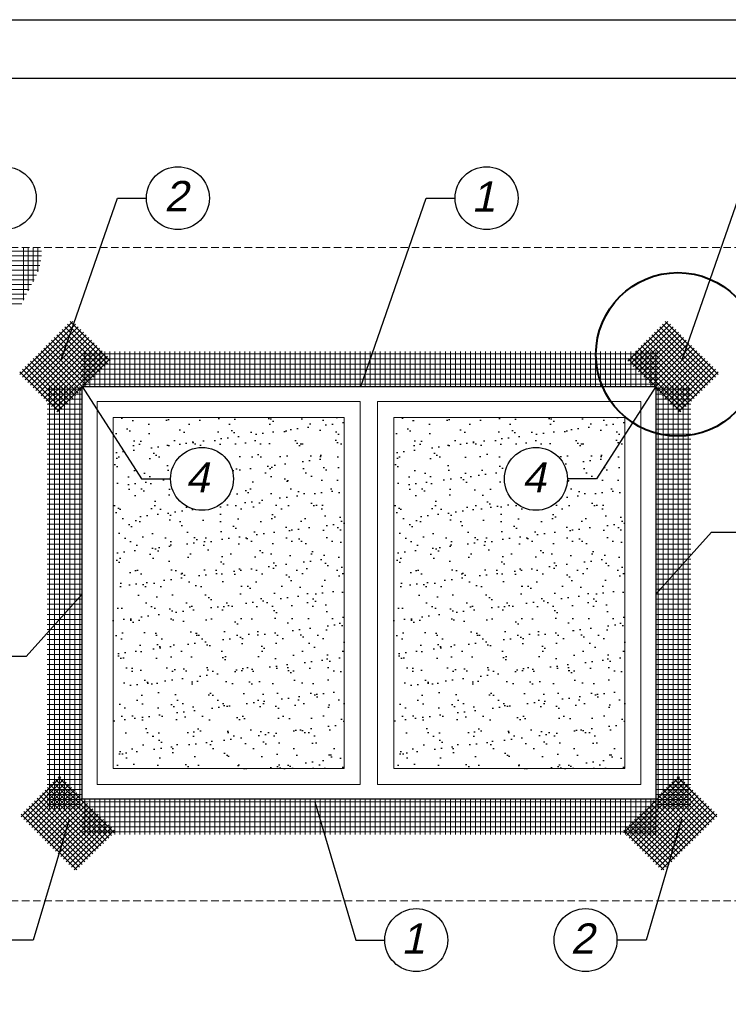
# Model space of a CAD drawing. Header units: millimetres. Extents: x -94648 to 68781, y -29623 to 11990.
# Tile 158 of 181: x 27926 to 28775, y -3176 to -1996. Entities that reach past the tile are written whole.
import ezdxf

# ---------------------------------------------------------------- set-up
doc = ezdxf.new("R2010")
doc.units = ezdxf.units.MM
doc.linetypes.add('DASHED', pattern=[19.05, 12.7, -6.35])
for name, color, linetype, lineweight in [('ATLAS siatka', 251, 'Continuous', 5), ('ATLAS siatka 2', 44, 'Continuous', 5), ('pomoc', 3, 'Continuous', 13), ('przekroje 2', 6, 'Continuous', 30), ('widok', 7, 'Continuous', 15)]:
    doc.layers.add(name, color=color, linetype=linetype, lineweight=lineweight)
for name, color, linetype in [('HATCH', 204, 'Continuous'), ('opisy', 2, 'Continuous'), ('TABELKA', 7, 'Continuous')]:
    doc.layers.add(name, color=color, linetype=linetype)
doc.styles.add('ATLAS', font='arial.ttf', dxfattribs={"oblique": 12})
doc.styles.get("Standard").update_dxf_attribs({"font": 'arial.ttf'})
doc.dimstyles.new('ISO-25', dxfattribs={"dimtxt": 2.5, "dimasz": 2.5, "dimexe": 1.25, "dimexo": 0.625, "dimtad": 1, "dimtxsty": 'Standard', "dimcen": 2.5, "dimadec": 0, "dimazin": 0, "dimtfac": 1, "dimtmove": 0, "dimatfit": 3, "dimfxl": 1, "dimarcsym": 0})

msp = doc.modelspace()

# ---------------------------------------------------------------- hatches: boundary and pattern name
at = {"layer": 'HATCH'}
h = msp.add_hatch(dxfattribs=at)
h.set_pattern_fill('AR-SAND', color=256, scale=15.515833, style=0)
h.set_pattern_definition([(37.5, (28239.553, -440.18), (-0.9774, 29.89628), [0, -23.58407, 0, -26.37692, 0, -25.21323]), (7.5, (28239.553, -440.18), (27.45956, 43.78795), [0, -12.72298, 0, -21.2567, 0, -8.14581]), (327.5, (28220.47, -440.18), (48.3185, 0.0878), [0, -7.75792, 0, -27.9285, 0, -36.4622]), (317.5, (28220.47, -440.18), (46.64256, 13.6179), [0, -3.87896, 0, -18.30868, 0, -20.94637])])
h.paths.add_polyline_path([(28038.07643, -2472.95988), (28314.99427, -2472.95988), (28314.99427, -2893.60207), (28038.07643, -2893.60207)])
h.paths.add_polyline_path([(28182.29025, -2546.65056, 1), (28106.94929, -2546.65056, 1)], flags=16)
h = msp.add_hatch(dxfattribs=at)
h.set_pattern_fill('AR-SAND', color=256, scale=15.515833, style=0)
h.set_pattern_definition([(37.5, (28575.637, -440.18), (-0.9774, 29.89628), [0, -23.58407, 0, -26.37692, 0, -25.21323]), (7.5, (28575.637, -440.18), (27.45956, 43.78795), [0, -12.72298, 0, -21.2567, 0, -8.14581]), (327.5, (28556.552, -440.18), (48.3185, 0.0878), [0, -7.75792, 0, -27.9285, 0, -36.4622]), (317.5, (28556.552, -440.18), (46.64256, 13.6179), [0, -3.87896, 0, -18.30868, 0, -20.94637])])
h.paths.add_polyline_path([(28374.16001, -2472.95988), (28651.07785, -2472.95988), (28651.07785, -2893.60207), (28374.16001, -2893.60207)])
h.paths.add_polyline_path([(28582.2116, -2546.65056, 1), (28506.87064, -2546.65056, 1)], flags=16)

# ---------------------------------------------------------------- linework, layer by layer
for p, q in [((28043.29019, -2210.29907), (28078.07005, -2210.29907)), ((28412.98056, -2210.29907), (28447.76042, -2210.29907)), ((28616.99146, -2546.65056), (28582.2116, -2546.65056)), ((28754.97271, -2610.30327), (28789.75257, -2610.30327)), ((27934.18157, -2759.59439), (27899.40171, -2759.59439))]:
    msp.add_line(p, q)
at = {"layer": 'ATLAS siatka'}
for p, q in [((27952.44023, -2273.87181), (27866.21869, -2273.87181)), ((27930.86678, -2332.44603), (27930.86678, -2269.31614)), ((27936.58076, -2321.2795), (27936.58076, -2269.31614)), ((27942.29474, -2310.6483), (27942.29474, -2269.31614)), ((27948.00872, -2298.40698), (27948.00872, -2269.31614)), ((27952.43259, -2279.58579), (27866.21869, -2279.58579)), ((27951.77187, -2285.29977), (27866.21869, -2285.29977)), ((27950.49321, -2291.01375), (27866.21869, -2291.01375)), ((27948.6485, -2296.72773), (27866.21869, -2296.72773)), ((27946.31061, -2302.44171), (27866.21869, -2302.44171)), ((27943.57833, -2308.15569), (27866.21869, -2308.15569)), ((27940.58188, -2313.86967), (27866.21869, -2313.86967)), ((27937.48863, -2319.58365), (27866.21869, -2319.58365)), ((27934.47015, -2325.29763), (27866.21869, -2325.29763)), ((27931.57347, -2331.01161), (27866.21869, -2331.01161)), ((27928.8099, -2336.72559), (27866.21869, -2336.72559))]:
    msp.add_line(p, q, dxfattribs=at)
at = {"layer": 'ATLAS siatka', "color": 7}
for p, q in [((27926.34661, -2421.6769), (27989.97486, -2358.04864)), ((27986.79345, -2358.04864), (28034.51464, -2405.76983)), ((28702.36083, -2358.04864), (28654.63964, -2405.76983)), ((28762.80767, -2421.6769), (28699.17942, -2358.04864)), ((27929.52802, -2424.85831), (27993.15627, -2361.23005)), ((27932.70943, -2428.03972), (27996.33769, -2364.41147)), ((27935.89084, -2431.22114), (27999.5191, -2367.59288)), ((27939.07226, -2434.40255), (28002.70051, -2370.77429)), ((27974.0678, -2370.77429), (28021.78899, -2418.49548)), ((27977.24921, -2367.59288), (28024.9704, -2415.31407)), ((27980.43062, -2364.41147), (28028.15181, -2412.13266)), ((27983.61204, -2361.23005), (28031.33323, -2408.95125)), ((28705.54224, -2361.23005), (28657.82105, -2408.95125)), ((28708.72366, -2364.41147), (28661.00246, -2412.13266)), ((28711.90507, -2367.59288), (28664.18388, -2415.31407)), ((28715.08648, -2370.77429), (28667.36529, -2418.49548)), ((28750.08202, -2434.40255), (28686.45377, -2370.77429)), ((28753.26344, -2431.22114), (28689.63518, -2367.59288)), ((28756.44485, -2428.03972), (28692.81659, -2364.41147)), ((28759.62626, -2424.85831), (28695.99801, -2361.23005)), ((27942.25367, -2437.58396), (28005.88192, -2373.95571)), ((27945.43508, -2440.76537), (28009.06334, -2377.13712)), ((27948.61649, -2443.94679), (28012.24475, -2380.31853)), ((27964.52356, -2380.31853), (28012.24475, -2428.03972)), ((27967.70497, -2377.13712), (28015.42616, -2424.85831)), ((27970.88638, -2373.95571), (28018.60758, -2421.6769)), ((28718.2679, -2373.95571), (28670.5467, -2421.6769)), ((28721.44931, -2377.13712), (28673.72812, -2424.85831)), ((28740.53778, -2443.94679), (28676.90953, -2380.31853)), ((28724.63072, -2380.31853), (28676.90953, -2428.03972)), ((28743.7192, -2440.76537), (28680.09094, -2377.13712)), ((28746.90061, -2437.58396), (28683.27235, -2373.95571)), ((27951.79791, -2447.1282), (28015.42616, -2383.49994)), ((27951.79791, -2393.04418), (27999.5191, -2440.76537)), ((27954.97932, -2450.30961), (28018.60758, -2386.68136)), ((27954.97932, -2389.86277), (28001.10981, -2435.99325)), ((27958.16073, -2386.68136), (28005.88192, -2434.40255)), ((27958.16073, -2453.49103), (28021.78899, -2389.86277)), ((27961.34215, -2383.49994), (28009.06334, -2431.22114)), ((27961.34215, -2456.67244), (28024.9704, -2393.04418)), ((28727.81213, -2456.67244), (28664.18388, -2393.04418)), ((28730.99355, -2453.49103), (28667.36529, -2389.86277)), ((28734.17496, -2450.30961), (28670.5467, -2386.68136)), ((28737.35637, -2447.1282), (28673.72812, -2383.49994)), ((28727.81213, -2383.49994), (28680.09094, -2431.22114)), ((28730.99355, -2386.68136), (28683.27235, -2434.40255)), ((28734.17496, -2389.86277), (28688.04447, -2435.99325)), ((28737.35637, -2393.04418), (28689.63518, -2440.76537)), ((27939.07226, -2405.76983), (27986.79345, -2453.49103)), ((27942.25367, -2402.58842), (27989.97486, -2450.30961)), ((27945.43508, -2399.40701), (27993.15627, -2447.1282)), ((27948.61649, -2396.2256), (27996.33769, -2443.94679)), ((27964.52356, -2459.85385), (28028.15181, -2396.2256)), ((27967.70497, -2463.03526), (28031.33323, -2399.40701)), ((27970.88638, -2466.21668), (28034.51464, -2402.58842)), ((28718.2679, -2466.21668), (28654.63964, -2402.58842)), ((28721.44931, -2463.03526), (28657.82105, -2399.40701)), ((28724.63072, -2459.85385), (28661.00246, -2396.2256)), ((28740.53778, -2396.2256), (28692.81659, -2443.94679)), ((28743.7192, -2399.40701), (28695.99801, -2447.1282)), ((28746.90061, -2402.58842), (28699.17942, -2450.30961)), ((28750.08202, -2405.76983), (28702.36083, -2453.49103)), ((27926.34661, -2418.49548), (27974.0678, -2466.21668)), ((27929.52802, -2415.31407), (27977.24921, -2463.03526)), ((27932.70943, -2412.13266), (27980.43062, -2459.85385)), ((27935.89084, -2408.95125), (27983.61204, -2456.67244)), ((28753.26344, -2408.95125), (28705.54224, -2456.67244)), ((28756.44485, -2412.13266), (28708.72366, -2459.85385)), ((28759.62626, -2415.31407), (28711.90507, -2463.03526)), ((28762.80767, -2418.49548), (28715.08648, -2466.21668)), ((27927.93731, -2951.52905), (27975.6585, -2903.80785)), ((27931.11872, -2954.71046), (27978.83992, -2906.98927)), ((27934.30014, -2957.89187), (27982.02133, -2910.17068)), ((27937.48155, -2961.07328), (27985.20274, -2913.35209)), ((27962.93285, -2913.35209), (28029.74252, -2980.16176)), ((27966.11427, -2910.17068), (28032.92393, -2976.98035)), ((27969.29568, -2906.98927), (28036.10535, -2973.79894)), ((27972.47709, -2903.80785), (28039.28676, -2970.61752)), ((28716.67719, -2903.80785), (28649.86752, -2970.61752)), ((28719.8586, -2906.98927), (28653.04893, -2973.79894)), ((28723.04001, -2910.17068), (28656.23035, -2976.98035)), ((28726.22143, -2913.35209), (28659.41176, -2980.16176)), ((28751.67273, -2961.07328), (28703.95154, -2913.35209)), ((28754.85414, -2957.89187), (28707.13295, -2910.17068)), ((28758.03556, -2954.71046), (28710.31436, -2906.98927)), ((28761.21697, -2951.52905), (28713.49578, -2903.80785)), ((27940.66296, -2964.2547), (27988.38415, -2916.53351)), ((27943.84438, -2967.43611), (27991.56557, -2919.71492)), ((27947.02579, -2970.61752), (27994.74698, -2922.89633)), ((27953.38861, -2922.89633), (28020.19828, -2989.706)), ((27956.57003, -2919.71492), (28023.3797, -2986.52459)), ((27959.75144, -2916.53351), (28026.56111, -2983.34317)), ((28729.40284, -2916.53351), (28662.59317, -2983.34317)), ((28732.58425, -2919.71492), (28665.77458, -2986.52459)), ((28735.76567, -2922.89633), (28668.956, -2989.706)), ((28742.12849, -2970.61752), (28694.4073, -2922.89633)), ((28745.3099, -2967.43611), (28697.58871, -2919.71492)), ((28748.49132, -2964.2547), (28700.77012, -2916.53351)), ((27940.66296, -2935.62198), (28007.47263, -3002.43165)), ((27943.84438, -2932.44057), (28010.65404, -2999.25024)), ((27947.02579, -2929.25916), (28013.83546, -2996.06882)), ((27950.2072, -2926.07774), (28017.01687, -2992.88741)), ((27950.2072, -2973.79894), (27997.92839, -2926.07774)), ((27953.38861, -2976.98035), (28001.10981, -2929.25916)), ((27956.57003, -2980.16176), (28004.29122, -2932.44057)), ((27959.75144, -2983.34317), (28007.47263, -2935.62198)), ((28738.94708, -2926.07774), (28672.13741, -2992.88741)), ((28742.12849, -2929.25916), (28675.31882, -2996.06882)), ((28745.3099, -2932.44057), (28678.50024, -2999.25024)), ((28748.49132, -2935.62198), (28681.68165, -3002.43165)), ((28729.40284, -2983.34317), (28681.68165, -2935.62198)), ((28732.58425, -2980.16176), (28684.86306, -2932.44057)), ((28735.76567, -2976.98035), (28688.04447, -2929.25916)), ((28738.94708, -2973.79894), (28691.22589, -2926.07774)), ((27927.93731, -2948.34763), (27994.74698, -3015.1573)), ((27931.11872, -2945.16622), (27997.92839, -3011.97589)), ((27934.30014, -2941.98481), (28001.10981, -3008.79448)), ((27937.48155, -2938.80339), (28004.29122, -3005.61306)), ((27962.93285, -2986.52459), (28010.65404, -2938.80339)), ((27966.11427, -2989.706), (28013.83546, -2941.98481)), ((27969.29568, -2992.88741), (28017.01687, -2945.16622)), ((27972.47709, -2996.06882), (28020.19828, -2948.34763)), ((28716.67719, -2996.06882), (28668.956, -2948.34763)), ((28719.8586, -2992.88741), (28672.13741, -2945.16622)), ((28723.04001, -2989.706), (28675.31882, -2941.98481)), ((28726.22143, -2986.52459), (28678.50024, -2938.80339)), ((28751.67273, -2938.80339), (28684.86306, -3005.61306)), ((28754.85414, -2941.98481), (28688.04447, -3008.79448)), ((28758.03556, -2945.16622), (28691.22589, -3011.97589)), ((28761.21697, -2948.34763), (28694.4073, -3015.1573)), ((27975.6585, -2999.25024), (28023.3797, -2951.52905)), ((27978.83992, -3002.43165), (28026.56111, -2954.71046)), ((27982.02133, -3005.61306), (28029.74252, -2957.89187)), ((27985.20274, -3008.79448), (28032.92393, -2961.07328)), ((28703.95154, -3008.79448), (28656.23035, -2961.07328)), ((28707.13295, -3005.61306), (28659.41176, -2957.89187)), ((28710.31436, -3002.43165), (28662.59317, -2954.71046)), ((28713.49578, -2999.25024), (28665.77458, -2951.52905)), ((27988.38415, -3011.97589), (28036.10535, -2964.2547)), ((27991.56557, -3015.1573), (28039.28676, -2967.43611)), ((28697.58871, -3015.1573), (28649.86752, -2967.43611)), ((28700.77012, -3011.97589), (28653.04893, -2964.2547))]:
    msp.add_line(p, q, dxfattribs=at)
at = {"layer": 'ATLAS siatka 2', "color": 134}
for p, q in [((28004.10927, -2435.99325), (28004.10927, -2394.00075)), ((28010.1082, -2435.99325), (28010.1082, -2394.00075)), ((28016.10713, -2435.99325), (28016.10713, -2394.00075)), ((28022.10606, -2435.99325), (28022.10606, -2394.00075)), ((28028.10499, -2435.99325), (28028.10499, -2394.00075)), ((28034.10392, -2435.99325), (28034.10392, -2394.00075)), ((28040.10285, -2435.99325), (28040.10285, -2394.00075)), ((28046.10178, -2435.99325), (28046.10178, -2394.00075)), ((28052.10071, -2435.99325), (28052.10071, -2394.00075)), ((28058.09964, -2435.99325), (28058.09964, -2394.00075)), ((28064.09857, -2435.99325), (28064.09857, -2394.00075)), ((28070.09749, -2435.99325), (28070.09749, -2394.00075)), ((28076.09642, -2435.99325), (28076.09642, -2394.00075)), ((28082.09535, -2435.99325), (28082.09535, -2394.00075)), ((28088.09428, -2435.99325), (28088.09428, -2394.00075)), ((28094.09321, -2435.99325), (28094.09321, -2394.00075)), ((28100.09214, -2435.99325), (28100.09214, -2394.00075)), ((28106.09107, -2435.99325), (28106.09107, -2394.00075)), ((28112.09, -2435.99325), (28112.09, -2394.00075)), ((28118.08893, -2435.99325), (28118.08893, -2394.00075)), ((28124.08786, -2435.99325), (28124.08786, -2394.00075)), ((28130.08679, -2435.99325), (28130.08679, -2394.00075)), ((28136.08572, -2435.99325), (28136.08572, -2394.00075)), ((28142.08465, -2435.99325), (28142.08465, -2394.00075)), ((28148.08358, -2435.99325), (28148.08358, -2394.00075)), ((28154.08251, -2435.99325), (28154.08251, -2394.00075)), ((28160.08144, -2435.99325), (28160.08144, -2394.00075)), ((28166.08037, -2435.99325), (28166.08037, -2394.00075)), ((28172.0793, -2435.99325), (28172.0793, -2394.00075)), ((28178.07823, -2435.99325), (28178.07823, -2394.00075)), ((28184.07716, -2435.99325), (28184.07716, -2394.00075)), ((28190.07608, -2435.99325), (28190.07608, -2394.00075)), ((28196.07501, -2435.99325), (28196.07501, -2394.00075)), ((28202.07394, -2435.99325), (28202.07394, -2394.00075)), ((28208.07287, -2435.99325), (28208.07287, -2394.00075)), ((28214.0718, -2435.99325), (28214.0718, -2394.00075)), ((28220.07073, -2435.99325), (28220.07073, -2394.00075)), ((28226.06966, -2435.99325), (28226.06966, -2394.00075)), ((28232.06859, -2435.99325), (28232.06859, -2394.00075)), ((28238.06752, -2435.99325), (28238.06752, -2394.00075)), ((28244.06645, -2435.99325), (28244.06645, -2394.00075)), ((28250.06538, -2435.99325), (28250.06538, -2394.00075)), ((28256.06431, -2435.99325), (28256.06431, -2394.00075)), ((28262.06324, -2435.99325), (28262.06324, -2394.00075)), ((28268.06217, -2435.99325), (28268.06217, -2394.00075)), ((28274.0611, -2435.99325), (28274.0611, -2394.00075)), ((28280.06003, -2435.99325), (28280.06003, -2394.00075)), ((28286.05896, -2435.99325), (28286.05896, -2394.00075)), ((28292.05789, -2435.99325), (28292.05789, -2394.00075)), ((28298.05682, -2435.99325), (28298.05682, -2394.00075)), ((28304.05574, -2435.99325), (28304.05574, -2394.00075)), ((28310.05467, -2435.99325), (28310.05467, -2394.00075)), ((28316.0536, -2435.99325), (28316.0536, -2394.00075)), ((28322.05253, -2435.99325), (28322.05253, -2394.00075)), ((28328.05146, -2435.99325), (28328.05146, -2394.00075)), ((28334.05039, -2435.99325), (28334.05039, -2394.00075)), ((28340.04932, -2435.99325), (28340.04932, -2394.00075)), ((28346.04825, -2435.99325), (28346.04825, -2394.00075)), ((28352.04718, -2435.99325), (28352.04718, -2394.00075)), ((28358.04611, -2435.99325), (28358.04611, -2394.00075)), ((28364.04504, -2435.99325), (28364.04504, -2394.00075)), ((28370.04397, -2435.99325), (28370.04397, -2394.00075)), ((28376.0429, -2435.99325), (28376.0429, -2394.00075)), ((28382.04183, -2435.99325), (28382.04183, -2394.00075)), ((28388.04076, -2435.99325), (28388.04076, -2394.00075)), ((28394.03969, -2435.99325), (28394.03969, -2394.00075)), ((28400.03862, -2435.99325), (28400.03862, -2394.00075)), ((28406.03755, -2435.99325), (28406.03755, -2394.00075)), ((28412.03648, -2435.99325), (28412.03648, -2394.00075)), ((28418.0354, -2435.99325), (28418.0354, -2394.00075)), ((28424.03433, -2435.99325), (28424.03433, -2394.00075)), ((28430.03326, -2435.99325), (28430.03326, -2394.00075)), ((28436.03219, -2435.99325), (28436.03219, -2394.00075)), ((28442.03112, -2435.99325), (28442.03112, -2394.00075)), ((28448.03005, -2435.99325), (28448.03005, -2394.00075)), ((28454.02898, -2435.99325), (28454.02898, -2394.00075)), ((28460.02791, -2435.99325), (28460.02791, -2394.00075)), ((28466.02684, -2435.99325), (28466.02684, -2394.00075)), ((28472.02577, -2435.99325), (28472.02577, -2394.00075)), ((28478.0247, -2435.99325), (28478.0247, -2394.00075)), ((28484.02363, -2435.99325), (28484.02363, -2394.00075)), ((28490.02256, -2435.99325), (28490.02256, -2394.00075)), ((28496.02149, -2435.99325), (28496.02149, -2394.00075)), ((28502.02042, -2435.99325), (28502.02042, -2394.00075)), ((28508.01935, -2435.99325), (28508.01935, -2394.00075)), ((28514.01828, -2435.99325), (28514.01828, -2394.00075)), ((28520.01721, -2435.99325), (28520.01721, -2394.00075)), ((28526.01614, -2435.99325), (28526.01614, -2394.00075)), ((28532.01507, -2435.99325), (28532.01507, -2394.00075)), ((28538.01399, -2435.99325), (28538.01399, -2394.00075)), ((28544.01292, -2435.99325), (28544.01292, -2394.00075)), ((28550.01185, -2435.99325), (28550.01185, -2394.00075)), ((28556.01078, -2435.99325), (28556.01078, -2394.00075)), ((28562.00971, -2435.99325), (28562.00971, -2394.00075)), ((28568.00864, -2435.99325), (28568.00864, -2394.00075)), ((28574.00757, -2435.99325), (28574.00757, -2394.00075)), ((28580.0065, -2435.99325), (28580.0065, -2394.00075)), ((28586.00543, -2435.99325), (28586.00543, -2394.00075)), ((28592.00436, -2435.99325), (28592.00436, -2394.00075)), ((28598.00329, -2435.99325), (28598.00329, -2394.00075)), ((28604.00222, -2435.99325), (28604.00222, -2394.00075)), ((28610.00115, -2435.99325), (28610.00115, -2394.00075)), ((28616.00008, -2435.99325), (28616.00008, -2394.00075)), ((28621.99901, -2435.99325), (28621.99901, -2394.00075)), ((28627.99794, -2435.99325), (28627.99794, -2394.00075)), ((28633.99687, -2435.99325), (28633.99687, -2394.00075)), ((28639.9958, -2435.99325), (28639.9958, -2394.00075)), ((28645.99473, -2435.99325), (28645.99473, -2394.00075)), ((28651.99365, -2435.99325), (28651.99365, -2394.00075)), ((28658.13612, -2435.99325), (28658.13612, -2394.00075)), ((28664.13505, -2435.99325), (28664.13505, -2394.00075)), ((28670.13398, -2435.99325), (28670.13398, -2394.00075)), ((28676.1329, -2435.99325), (28676.1329, -2394.00075)), ((28682.13183, -2435.99325), (28682.13183, -2394.00075)), ((28688.13076, -2435.99325), (28688.13076, -2394.00075)), ((28001.10981, -2397.00021), (28691.05055, -2397.00021)), ((28001.10981, -2402.99914), (28691.05055, -2402.99914)), ((28001.10981, -2408.99807), (28691.05055, -2408.99807)), ((28001.10981, -2414.997), (28691.05055, -2414.997)), ((28001.10981, -2420.99593), (28691.05055, -2420.99593)), ((28001.10981, -2426.99486), (28691.05055, -2426.99486)), ((28001.10981, -2438.99272), (27959.1173, -2438.99272)), ((27962.11676, -2435.99325), (27962.11676, -2941.98481)), ((27968.11569, -2435.99325), (27968.11569, -2941.98481)), ((27974.11462, -2435.99325), (27974.11462, -2941.98481)), ((27980.11355, -2435.99325), (27980.11355, -2941.98481)), ((27986.11248, -2435.99325), (27986.11248, -2941.98481)), ((27992.11141, -2435.99325), (27992.11141, -2941.98481)), ((27998.11034, -2435.99325), (27998.11034, -2941.98481)), ((28001.10981, -2432.99379), (28691.05055, -2432.99379)), ((28688.04447, -2438.99272), (28730.03698, -2438.99272)), ((28691.04394, -2435.99325), (28691.04394, -2941.98481)), ((28697.04287, -2435.99325), (28697.04287, -2941.98481)), ((28703.0418, -2435.99325), (28703.0418, -2941.98481)), ((28709.04073, -2435.99325), (28709.04073, -2941.98481)), ((28715.03966, -2435.99325), (28715.03966, -2941.98481)), ((28721.03859, -2435.99325), (28721.03859, -2941.98481)), ((28727.03752, -2435.99325), (28727.03752, -2941.98481)), ((28001.10981, -2444.99165), (27959.1173, -2444.99165)), ((28001.10981, -2450.99058), (27959.1173, -2450.99058)), ((28688.04447, -2444.99165), (28730.03698, -2444.99165)), ((28688.04447, -2450.99058), (28730.03698, -2450.99058)), ((28001.10981, -2456.98951), (27959.1173, -2456.98951)), ((28001.10981, -2462.98844), (27959.1173, -2462.98844)), ((28688.04447, -2456.98951), (28730.03698, -2456.98951)), ((28688.04447, -2462.98844), (28730.03698, -2462.98844)), ((28001.10981, -2468.98737), (27959.1173, -2468.98737)), ((28001.10981, -2474.9863), (27959.1173, -2474.9863)), ((28688.04447, -2468.98737), (28730.03698, -2468.98737)), ((28688.04447, -2474.9863), (28730.03698, -2474.9863)), ((28001.10981, -2480.98523), (27959.1173, -2480.98523)), ((28001.10981, -2486.98416), (27959.1173, -2486.98416)), ((28688.04447, -2480.98523), (28730.03698, -2480.98523)), ((28688.04447, -2486.98416), (28730.03698, -2486.98416)), ((28001.10981, -2492.98309), (27959.1173, -2492.98309)), ((28001.10981, -2498.98201), (27959.1173, -2498.98201)), ((28688.04447, -2492.98309), (28730.03698, -2492.98309)), ((28688.04447, -2498.98201), (28730.03698, -2498.98201)), ((28001.10981, -2504.98094), (27959.1173, -2504.98094)), ((28001.10981, -2510.97987), (27959.1173, -2510.97987)), ((28688.04447, -2504.98094), (28730.03698, -2504.98094)), ((28688.04447, -2510.97987), (28730.03698, -2510.97987)), ((28001.10981, -2516.9788), (27959.1173, -2516.9788)), ((28001.10981, -2522.97773), (27959.1173, -2522.97773)), ((28688.04447, -2516.9788), (28730.03698, -2516.9788)), ((28688.04447, -2522.97773), (28730.03698, -2522.97773)), ((28001.10981, -2528.97666), (27959.1173, -2528.97666)), ((28001.10981, -2534.97559), (27959.1173, -2534.97559)), ((28688.04447, -2528.97666), (28730.03698, -2528.97666)), ((28688.04447, -2534.97559), (28730.03698, -2534.97559)), ((28001.10981, -2540.97452), (27959.1173, -2540.97452)), ((28001.10981, -2546.97345), (27959.1173, -2546.97345)), ((28688.04447, -2540.97452), (28730.03698, -2540.97452)), ((28688.04447, -2546.97345), (28730.03698, -2546.97345)), ((28001.10981, -2552.97238), (27959.1173, -2552.97238)), ((28001.10981, -2558.97131), (27959.1173, -2558.97131)), ((28688.04447, -2552.97238), (28730.03698, -2552.97238)), ((28688.04447, -2558.97131), (28730.03698, -2558.97131)), ((28001.10981, -2564.97024), (27959.1173, -2564.97024)), ((28001.10981, -2570.96917), (27959.1173, -2570.96917)), ((28688.04447, -2564.97024), (28730.03698, -2564.97024)), ((28688.04447, -2570.96917), (28730.03698, -2570.96917)), ((28001.10981, -2576.9681), (27959.1173, -2576.9681)), ((28001.10981, -2582.96703), (27959.1173, -2582.96703)), ((28688.04447, -2576.9681), (28730.03698, -2576.9681)), ((28688.04447, -2582.96703), (28730.03698, -2582.96703)), ((28001.10981, -2588.96596), (27959.1173, -2588.96596)), ((28001.10981, -2594.96489), (27959.1173, -2594.96489)), ((28688.04447, -2588.96596), (28730.03698, -2588.96596)), ((28688.04447, -2594.96489), (28730.03698, -2594.96489)), ((28001.10981, -2600.96382), (27959.1173, -2600.96382)), ((28001.10981, -2606.96275), (27959.1173, -2606.96275)), ((28688.04447, -2600.96382), (28730.03698, -2600.96382)), ((28688.04447, -2606.96275), (28730.03698, -2606.96275)), ((28001.10981, -2612.96167), (27959.1173, -2612.96167)), ((28001.10981, -2618.9606), (27959.1173, -2618.9606)), ((28688.04447, -2612.96167), (28730.03698, -2612.96167)), ((28688.04447, -2618.9606), (28730.03698, -2618.9606)), ((28001.10981, -2624.95953), (27959.1173, -2624.95953)), ((28688.04447, -2624.95953), (28730.03698, -2624.95953)), ((28001.10981, -2630.95846), (27959.1173, -2630.95846)), ((28001.10981, -2636.95739), (27959.1173, -2636.95739)), ((28688.04447, -2630.95846), (28730.03698, -2630.95846)), ((28688.04447, -2636.95739), (28730.03698, -2636.95739)), ((28001.10981, -2642.95632), (27959.1173, -2642.95632)), ((28001.10981, -2648.95525), (27959.1173, -2648.95525)), ((28688.04447, -2642.95632), (28730.03698, -2642.95632)), ((28688.04447, -2648.95525), (28730.03698, -2648.95525)), ((28001.10981, -2654.95418), (27959.1173, -2654.95418)), ((28001.10981, -2660.95311), (27959.1173, -2660.95311)), ((28688.04447, -2654.95418), (28730.03698, -2654.95418)), ((28688.04447, -2660.95311), (28730.03698, -2660.95311)), ((28001.10981, -2666.95204), (27959.1173, -2666.95204)), ((28001.10981, -2672.95097), (27959.1173, -2672.95097)), ((28688.04447, -2666.95204), (28730.03698, -2666.95204)), ((28688.04447, -2672.95097), (28730.03698, -2672.95097)), ((28001.10981, -2678.9499), (27959.1173, -2678.9499)), ((28001.10981, -2684.94883), (27959.1173, -2684.94883)), ((28688.04447, -2678.9499), (28730.03698, -2678.9499)), ((28688.04447, -2684.94883), (28730.03698, -2684.94883)), ((28001.10981, -2690.94776), (27959.1173, -2690.94776)), ((28001.10981, -2696.94669), (27959.1173, -2696.94669)), ((28688.04447, -2690.94776), (28730.03698, -2690.94776)), ((28688.04447, -2696.94669), (28730.03698, -2696.94669)), ((28001.10981, -2702.94562), (27959.1173, -2702.94562)), ((28001.10981, -2708.94455), (27959.1173, -2708.94455)), ((28688.04447, -2702.94562), (28730.03698, -2702.94562)), ((28688.04447, -2708.94455), (28730.03698, -2708.94455)), ((28001.10981, -2714.94348), (27959.1173, -2714.94348)), ((28001.10981, -2720.94241), (27959.1173, -2720.94241)), ((28688.04447, -2714.94348), (28730.03698, -2714.94348)), ((28688.04447, -2720.94241), (28730.03698, -2720.94241)), ((28001.10981, -2726.94133), (27959.1173, -2726.94133)), ((28001.10981, -2732.94026), (27959.1173, -2732.94026)), ((28688.04447, -2726.94133), (28730.03698, -2726.94133)), ((28688.04447, -2732.94026), (28730.03698, -2732.94026)), ((28001.10981, -2738.93919), (27959.1173, -2738.93919)), ((28001.10981, -2744.93812), (27959.1173, -2744.93812)), ((28688.04447, -2738.93919), (28730.03698, -2738.93919)), ((28688.04447, -2744.93812), (28730.03698, -2744.93812)), ((28001.10981, -2750.93705), (27959.1173, -2750.93705)), ((28001.10981, -2756.93598), (27959.1173, -2756.93598)), ((28688.04447, -2750.93705), (28730.03698, -2750.93705)), ((28688.04447, -2756.93598), (28730.03698, -2756.93598)), ((28001.10981, -2762.93491), (27959.1173, -2762.93491)), ((28001.10981, -2768.93384), (27959.1173, -2768.93384)), ((28688.04447, -2762.93491), (28730.03698, -2762.93491)), ((28688.04447, -2768.93384), (28730.03698, -2768.93384)), ((28001.10981, -2774.93277), (27959.1173, -2774.93277)), ((28001.10981, -2780.9317), (27959.1173, -2780.9317)), ((28688.04447, -2774.93277), (28730.03698, -2774.93277)), ((28688.04447, -2780.9317), (28730.03698, -2780.9317)), ((28001.10981, -2786.93063), (27959.1173, -2786.93063)), ((28001.10981, -2792.92956), (27959.1173, -2792.92956)), ((28688.04447, -2786.93063), (28730.03698, -2786.93063)), ((28688.04447, -2792.92956), (28730.03698, -2792.92956)), ((28001.10981, -2798.92849), (27959.1173, -2798.92849)), ((28001.10981, -2804.92742), (27959.1173, -2804.92742)), ((28688.04447, -2798.92849), (28730.03698, -2798.92849)), ((28688.04447, -2804.92742), (28730.03698, -2804.92742)), ((28001.10981, -2810.92635), (27959.1173, -2810.92635)), ((28001.10981, -2816.92528), (27959.1173, -2816.92528)), ((28688.04447, -2810.92635), (28730.03698, -2810.92635)), ((28688.04447, -2816.92528), (28730.03698, -2816.92528)), ((28001.10981, -2822.92421), (27959.1173, -2822.92421)), ((28001.10981, -2828.92314), (27959.1173, -2828.92314)), ((28688.04447, -2822.92421), (28730.03698, -2822.92421)), ((28688.04447, -2828.92314), (28730.03698, -2828.92314)), ((28001.10981, -2834.92207), (27959.1173, -2834.92207)), ((28001.10981, -2840.921), (27959.1173, -2840.921)), ((28688.04447, -2834.92207), (28730.03698, -2834.92207)), ((28688.04447, -2840.921), (28730.03698, -2840.921)), ((28001.10981, -2846.91992), (27959.1173, -2846.91992)), ((28001.10981, -2852.91885), (27959.1173, -2852.91885)), ((28688.04447, -2846.91992), (28730.03698, -2846.91992)), ((28688.04447, -2852.91885), (28730.03698, -2852.91885)), ((28001.10981, -2858.91778), (27959.1173, -2858.91778)), ((28001.10981, -2864.91671), (27959.1173, -2864.91671)), ((28688.04447, -2858.91778), (28730.03698, -2858.91778)), ((28688.04447, -2864.91671), (28730.03698, -2864.91671)), ((28001.10981, -2870.91564), (27959.1173, -2870.91564)), ((28001.10981, -2876.91457), (27959.1173, -2876.91457)), ((28688.04447, -2870.91564), (28730.03698, -2870.91564)), ((28688.04447, -2876.91457), (28730.03698, -2876.91457)), ((28001.10981, -2882.9135), (27959.1173, -2882.9135)), ((28001.10981, -2888.91243), (27959.1173, -2888.91243)), ((28688.04447, -2882.9135), (28730.03698, -2882.9135)), ((28688.04447, -2888.91243), (28730.03698, -2888.91243)), ((28001.10981, -2894.91136), (27959.1173, -2894.91136)), ((28001.10981, -2900.91029), (27959.1173, -2900.91029)), ((28688.04447, -2894.91136), (28730.03698, -2894.91136)), ((28688.04447, -2900.91029), (28730.03698, -2900.91029)), ((28001.10981, -2906.90922), (27959.1173, -2906.90922)), ((28001.10981, -2912.90815), (27959.1173, -2912.90815)), ((28688.04447, -2906.90922), (28730.03698, -2906.90922)), ((28688.04447, -2912.90815), (28730.03698, -2912.90815)), ((28001.10981, -2918.90708), (27959.1173, -2918.90708)), ((28001.10981, -2924.90601), (27959.1173, -2924.90601)), ((28688.04447, -2918.90708), (28730.03698, -2918.90708)), ((28688.04447, -2924.90601), (28730.03698, -2924.90601)), ((28001.10981, -2930.90494), (27959.1173, -2930.90494)), ((28001.10981, -2936.90387), (27959.1173, -2936.90387)), ((28001.10981, -2933.56816), (28691.05055, -2933.56816)), ((28004.10927, -2930.56869), (28004.10927, -2972.5612)), ((28010.1082, -2930.56869), (28010.1082, -2972.5612)), ((28016.10713, -2930.56869), (28016.10713, -2972.5612)), ((28022.10606, -2930.56869), (28022.10606, -2972.5612)), ((28028.10499, -2930.56869), (28028.10499, -2972.5612)), ((28034.10392, -2930.56869), (28034.10392, -2972.5612)), ((28040.10285, -2930.56869), (28040.10285, -2972.5612)), ((28046.10178, -2930.56869), (28046.10178, -2972.5612)), ((28052.10071, -2930.56869), (28052.10071, -2972.5612)), ((28058.09964, -2930.56869), (28058.09964, -2972.5612)), ((28064.09857, -2930.56869), (28064.09857, -2972.5612)), ((28070.09749, -2930.56869), (28070.09749, -2972.5612)), ((28076.09642, -2930.56869), (28076.09642, -2972.5612)), ((28082.09535, -2930.56869), (28082.09535, -2972.5612)), ((28088.09428, -2930.56869), (28088.09428, -2972.5612)), ((28094.09321, -2930.56869), (28094.09321, -2972.5612)), ((28100.09214, -2930.56869), (28100.09214, -2972.5612)), ((28106.09107, -2930.56869), (28106.09107, -2972.5612)), ((28112.09, -2930.56869), (28112.09, -2972.5612)), ((28118.08893, -2930.56869), (28118.08893, -2972.5612)), ((28124.08786, -2930.56869), (28124.08786, -2972.5612)), ((28130.08679, -2930.56869), (28130.08679, -2972.5612)), ((28136.08572, -2930.56869), (28136.08572, -2972.5612)), ((28142.08465, -2930.56869), (28142.08465, -2972.5612)), ((28148.08358, -2930.56869), (28148.08358, -2972.5612)), ((28154.08251, -2930.56869), (28154.08251, -2972.5612)), ((28160.08144, -2930.56869), (28160.08144, -2972.5612)), ((28166.08037, -2930.56869), (28166.08037, -2972.5612)), ((28172.0793, -2930.56869), (28172.0793, -2972.5612)), ((28178.07823, -2930.56869), (28178.07823, -2972.5612)), ((28184.07716, -2930.56869), (28184.07716, -2972.5612)), ((28190.07608, -2930.56869), (28190.07608, -2972.5612)), ((28196.07501, -2930.56869), (28196.07501, -2972.5612)), ((28202.07394, -2930.56869), (28202.07394, -2972.5612)), ((28208.07287, -2930.56869), (28208.07287, -2972.5612)), ((28214.0718, -2930.56869), (28214.0718, -2972.5612)), ((28220.07073, -2930.56869), (28220.07073, -2972.5612)), ((28226.06966, -2930.56869), (28226.06966, -2972.5612)), ((28232.06859, -2930.56869), (28232.06859, -2972.5612)), ((28238.06752, -2930.56869), (28238.06752, -2972.5612)), ((28244.06645, -2930.56869), (28244.06645, -2972.5612)), ((28250.06538, -2930.56869), (28250.06538, -2972.5612)), ((28256.06431, -2930.56869), (28256.06431, -2972.5612)), ((28262.06324, -2930.56869), (28262.06324, -2972.5612)), ((28268.06217, -2930.56869), (28268.06217, -2972.5612)), ((28274.0611, -2930.56869), (28274.0611, -2972.5612)), ((28280.06003, -2930.56869), (28280.06003, -2972.5612)), ((28286.05896, -2930.56869), (28286.05896, -2972.5612)), ((28292.05789, -2930.56869), (28292.05789, -2972.5612)), ((28298.05682, -2930.56869), (28298.05682, -2972.5612)), ((28304.05574, -2930.56869), (28304.05574, -2972.5612)), ((28310.05467, -2930.56869), (28310.05467, -2972.5612)), ((28316.0536, -2930.56869), (28316.0536, -2972.5612)), ((28322.05253, -2930.56869), (28322.05253, -2972.5612)), ((28328.05146, -2930.56869), (28328.05146, -2972.5612)), ((28334.05039, -2930.56869), (28334.05039, -2972.5612)), ((28340.04932, -2930.56869), (28340.04932, -2972.5612)), ((28346.04825, -2930.56869), (28346.04825, -2972.5612)), ((28352.04718, -2930.56869), (28352.04718, -2972.5612)), ((28358.04611, -2930.56869), (28358.04611, -2972.5612)), ((28364.04504, -2930.56869), (28364.04504, -2972.5612)), ((28370.04397, -2930.56869), (28370.04397, -2972.5612)), ((28376.0429, -2930.56869), (28376.0429, -2972.5612)), ((28382.04183, -2930.56869), (28382.04183, -2972.5612)), ((28388.04076, -2930.56869), (28388.04076, -2972.5612)), ((28394.03969, -2930.56869), (28394.03969, -2972.5612)), ((28400.03862, -2930.56869), (28400.03862, -2972.5612)), ((28406.03755, -2930.56869), (28406.03755, -2972.5612)), ((28412.03648, -2930.56869), (28412.03648, -2972.5612)), ((28418.0354, -2930.56869), (28418.0354, -2972.5612)), ((28424.03433, -2930.56869), (28424.03433, -2972.5612)), ((28430.03326, -2930.56869), (28430.03326, -2972.5612)), ((28436.03219, -2930.56869), (28436.03219, -2972.5612)), ((28442.03112, -2930.56869), (28442.03112, -2972.5612)), ((28448.03005, -2930.56869), (28448.03005, -2972.5612)), ((28454.02898, -2930.56869), (28454.02898, -2972.5612)), ((28460.02791, -2930.56869), (28460.02791, -2972.5612)), ((28466.02684, -2930.56869), (28466.02684, -2972.5612)), ((28472.02577, -2930.56869), (28472.02577, -2972.5612)), ((28478.0247, -2930.56869), (28478.0247, -2972.5612)), ((28484.02363, -2930.56869), (28484.02363, -2972.5612)), ((28490.02256, -2930.56869), (28490.02256, -2972.5612)), ((28496.02149, -2930.56869), (28496.02149, -2972.5612)), ((28502.02042, -2930.56869), (28502.02042, -2972.5612)), ((28508.01935, -2930.56869), (28508.01935, -2972.5612)), ((28514.01828, -2930.56869), (28514.01828, -2972.5612)), ((28520.01721, -2930.56869), (28520.01721, -2972.5612)), ((28526.01614, -2930.56869), (28526.01614, -2972.5612)), ((28532.01507, -2930.56869), (28532.01507, -2972.5612)), ((28538.01399, -2930.56869), (28538.01399, -2972.5612)), ((28544.01292, -2930.56869), (28544.01292, -2972.5612)), ((28550.01185, -2930.56869), (28550.01185, -2972.5612)), ((28556.01078, -2930.56869), (28556.01078, -2972.5612)), ((28562.00971, -2930.56869), (28562.00971, -2972.5612)), ((28568.00864, -2930.56869), (28568.00864, -2972.5612)), ((28574.00757, -2930.56869), (28574.00757, -2972.5612)), ((28580.0065, -2930.56869), (28580.0065, -2972.5612)), ((28586.00543, -2930.56869), (28586.00543, -2972.5612)), ((28592.00436, -2930.56869), (28592.00436, -2972.5612)), ((28598.00329, -2930.56869), (28598.00329, -2972.5612)), ((28604.00222, -2930.56869), (28604.00222, -2972.5612)), ((28610.00115, -2930.56869), (28610.00115, -2972.5612)), ((28616.00008, -2930.56869), (28616.00008, -2972.5612)), ((28621.99901, -2930.56869), (28621.99901, -2972.5612)), ((28627.99794, -2930.56869), (28627.99794, -2972.5612)), ((28633.99687, -2930.56869), (28633.99687, -2972.5612)), ((28639.9958, -2930.56869), (28639.9958, -2972.5612)), ((28645.99473, -2930.56869), (28645.99473, -2972.5612)), ((28651.99365, -2930.56869), (28651.99365, -2972.5612)), ((28658.13612, -2930.56869), (28658.13612, -2972.5612)), ((28664.13505, -2930.56869), (28664.13505, -2972.5612)), ((28670.13398, -2930.56869), (28670.13398, -2972.5612)), ((28676.1329, -2930.56869), (28676.1329, -2972.5612)), ((28682.13183, -2930.56869), (28682.13183, -2972.5612)), ((28688.04447, -2930.90494), (28730.03698, -2930.90494)), ((28688.04447, -2936.90387), (28730.03698, -2936.90387)), ((28688.13076, -2930.56869), (28688.13076, -2972.5612)), ((28001.10981, -2939.56709), (28691.05055, -2939.56709)), ((28001.10981, -2945.56602), (28691.05055, -2945.56602)), ((28001.10981, -2951.56495), (28691.05055, -2951.56495)), ((28001.10981, -2957.56387), (28691.05055, -2957.56387)), ((28001.10981, -2963.5628), (28691.05055, -2963.5628)), ((28001.10981, -2969.56173), (28691.05055, -2969.56173))]:
    msp.add_line(p, q, dxfattribs=at)
at = {"layer": 'opisy'}
for centre in [(27908.34622, -2210.29907), (28115.74053, -2210.29907), (28485.43091, -2210.29907), (28144.61977, -2546.65056), (28544.54112, -2546.65056), (28401.22235, -3099.2695), (28603.95693, -3099.2695)]:
    msp.add_circle(centre, 37.67048, dxfattribs=at)
at = {"layer": 'pomoc', "color": 82, "linetype": 'DASHED', "ltscale": 0.7}
for p, q in [((27662.29524, -2269.31614), (28991.47278, -2269.31614)), ((27662.29524, -3052.31731), (28991.47278, -3052.31731))]:
    msp.add_line(p, q, dxfattribs=at)
at = {"layer": 'pomoc', "color": 7, "linetype": 'Continuous', "lineweight": 40}
msp.add_circle((28714.43097, -2397.51825), 98.01684, dxfattribs=at)
at = {"layer": 'przekroje 2'}
for points in [[(28688.04447, -2930.56869), (28001.10981, -2930.56869), (28001.10981, -2435.99325), (28337.19339, -2435.99325)], [(28337.19339, -2435.99325), (28688.04447, -2435.99325), (28688.04447, -2930.56869), (28688.04447, -2930.56869)]]:
    msp.add_lwpolyline(points, dxfattribs=at)
at = {"layer": 'TABELKA'}
for points in [[(27147.27236, -1996.44014), (29247.27236, -1996.44014), (29247.27236, -4966.44014), (27147.27236, -4966.44014)], [(27297.27236, -2066.44014), (29177.27236, -2066.44014), (29177.27236, -4896.44014), (27297.27236, -4896.44014)]]:
    msp.add_lwpolyline(points, close=True, dxfattribs=at)
at = {"layer": 'widok', "lineweight": 5}
for points in [[(28018.87677, -2453.76022), (28334.19392, -2453.76022), (28334.19392, -2912.80173), (28018.87677, -2912.80173)], [(28354.96036, -2453.76022), (28670.27751, -2453.76022), (28670.27751, -2912.80173), (28354.96036, -2912.80173)], [(28038.07643, -2472.95988), (28314.99427, -2472.95988), (28314.99427, -2893.60207), (28038.07643, -2893.60207)], [(28374.16001, -2472.95988), (28651.07785, -2472.95988), (28651.07785, -2893.60207), (28374.16001, -2893.60207)]]:
    msp.add_lwpolyline(points, close=True, dxfattribs=at)

# ---------------------------------------------------------------- texts
at = {"layer": 'opisy', "linetype": 'Continuous', "style": 'ATLAS', "oblique": 12}
for s, p in [('2', (28099.55163, -2225.95585)), ('1', (28467.46643, -2226.58056)), ('4', (28125.00419, -2562.93206)), ('4', (28528.09525, -2562.93206)), ('2', (28585.96945, -3115.551)), ('1', (28383.28067, -3115.551))]:
    msp.add_text(s, height=36.29352, dxfattribs=at).set_placement(p)

# ---------------------------------------------------------------- leaders
at = {"layer": 'opisy'}
for points in [[(27976.10181, -2404.17913), (28043.29019, -2210.29907), (28078.07005, -2210.29907)], [(28334.76713, -2435.99325), (28412.98056, -2210.29907), (28447.76042, -2210.29907)], [(28719.8586, -2404.17913), (28787.04698, -2210.29907), (28821.82684, -2210.29907)], [(28001.03013, -2435.99325), (28072.16943, -2546.65056), (28106.94929, -2546.65056)], [(28688.13076, -2435.99325), (28616.99146, -2546.65056), (28582.2116, -2546.65056)], [(28688.04447, -2684.94883), (28754.97271, -2610.30327), (28789.75257, -2610.30327)], [(28001.10981, -2684.94883), (27934.18157, -2759.59439), (27899.40171, -2759.59439)], [(28279.59098, -2933.56816), (28328.77201, -3099.2695), (28363.55187, -3099.2695)], [(27985.48604, -2954.58232), (27942.42588, -3099.2695), (27907.64602, -3099.2695)], [(28719.04318, -2954.8921), (28676.40727, -3099.2695), (28641.62741, -3099.2695)]]:
    msp.add_leader(points, dimstyle='ISO-25', override={"dimgap": 0.625, "dimtad": 0}, dxfattribs=at)

doc.saveas('drawing.dxf')
